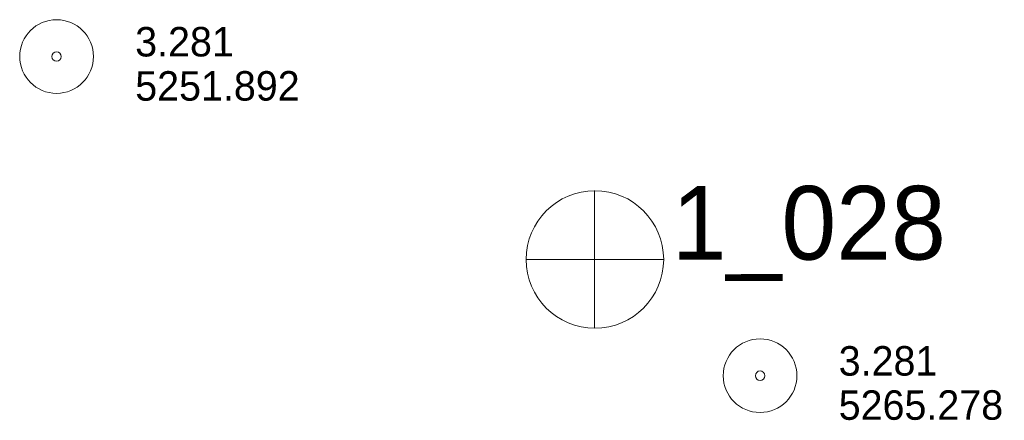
# Model space of a CAD drawing. Header units: feet. Extents: x 189796 to 192017, y 258161 to 259311.
# Tile 2 of 4: x 190707 to 190907, y 258161 to 258242. Entities that reach past the tile are written whole.
import ezdxf

# ---------------------------------------------------------------- set-up
doc = ezdxf.new("R2010")
doc.units = ezdxf.units.FT
doc.header["$MEASUREMENT"] = 0
doc.linetypes.add('DGN Style 3', pattern=[455.842086, 325.60149, -130.240596])
doc.layers.add('E_MAP_Limits', color=20, linetype='DGN Style 3', lineweight=0)
doc.layers.add('E_MAP_PassPoints', color=43, linetype='Continuous', lineweight=0)
doc.styles.add('Style-IGR_FONT_0', font='IGR_FONT_0.shx')

# ---------------------------------------------------------------- blocks, each defined once
blk = doc.blocks.new('PP_2')
at = {"layer": 'E_MAP_PassPoints', "color": 43, "linetype": 'Continuous', "lineweight": 0}
for radius in [7.5, 0.96]:
    blk.add_circle((0, 0), radius, dxfattribs=at)
blk = doc.blocks.new('PP_3')
at = {"layer": 'E_MAP_PassPoints', "color": 43, "linetype": 'Continuous', "lineweight": 0}
for radius in [7.5, 0.96]:
    blk.add_circle((0, 0), radius, dxfattribs=at)
blk = doc.blocks.new('PHOTOC')
at = {"layer": 'E_MAP_Limits', "color": 3, "linetype": 'Continuous', "lineweight": 0}
for p, q in [((0.12, 14.06), (0.06, -13.8)), ((-13.79, 0.03), (14.12, 0.01))]:
    blk.add_line(p, q, dxfattribs=at)
blk.add_circle((0.17, 0.03), 14, dxfattribs=at)

msp = doc.modelspace()

# ---------------------------------------------------------------- block references
at = {"layer": 'E_MAP_Limits', "color": 3, "linetype": 'Continuous', "lineweight": 0, "xscale": 1.000000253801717, "yscale": 1.000000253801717, "zscale": 1.000000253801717, "rotation": 0.04082111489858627}
msp.add_blockref('PHOTOC', (190823.7, 258193.55), dxfattribs=at)
at = {"layer": 'E_MAP_PassPoints', "color": 43, "linetype": 'Continuous', "lineweight": 0, "xscale": 1.000000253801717, "yscale": 1.000000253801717, "zscale": 1.000000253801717, "rotation": 0.04082111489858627}
for name, p in [('PP_3', (190714.32, 258234.9)), ('PP_2', (190857.49, 258169.91))]:
    msp.add_blockref(name, p, dxfattribs=at)

# ---------------------------------------------------------------- texts
at = {"layer": 'E_MAP_Limits', "color": 3, "linetype": 'Continuous', "lineweight": 0, "style": 'Style-IGR_FONT_0'}
msp.add_text('1_028', height=15, rotation=0.0407, dxfattribs=at).set_placement((190839.52, 258193.52))
at = {"layer": 'E_MAP_PassPoints', "color": 43, "linetype": 'Continuous', "lineweight": 0, "style": 'Style-IGR_FONT_0'}
for s, p in [('3.281', (190730.32, 258234.91)), ('5251.892', (190730.33, 258225.91)), ('3.281', (190873.49, 258169.92)), ('5265.278', (190873.49, 258160.92))]:
    msp.add_text(s, height=6, rotation=0.0407, dxfattribs=at).set_placement(p)

doc.saveas('drawing.dxf')
